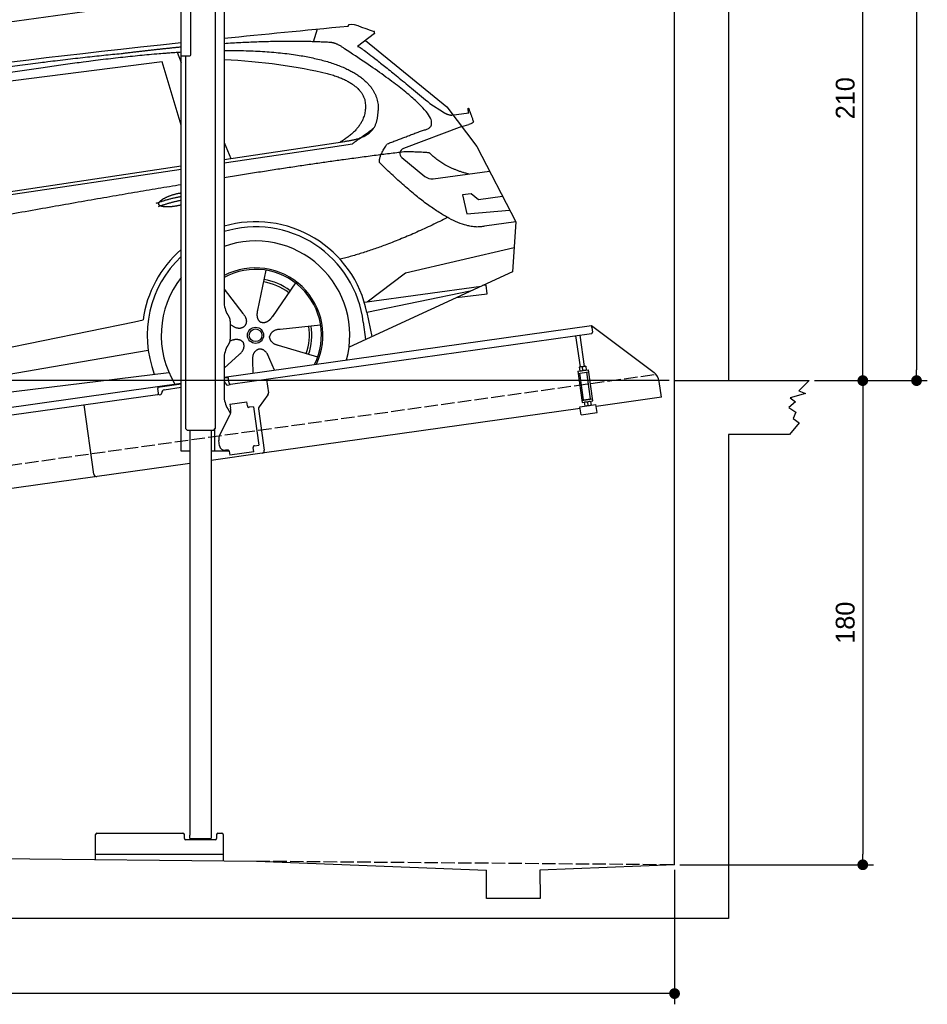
# Model space of a CAD drawing. Extents: x -511 to 6240, y -619 to 5511.
# Tile 3 of 4: x 2865 to 6240, y -619 to 3042. Entities that reach past the tile are written whole.
import ezdxf

# ---------------------------------------------------------------- set-up
doc = ezdxf.new("R2010")
doc.units = 0
doc.header["$LTSCALE"] = 10
doc.header["$MEASUREMENT"] = 0
doc.linetypes.add('GEN3', pattern=[6.25, 5, -1.25])
doc.layers.get('0').update_dxf_attribs({"linetype": 'CONTINUOUS'})
doc.layers.get('DEFPOINTS').update_dxf_attribs({"linetype": 'CONTINUOUS'})
for name, color, linetype in [('3', 6, 'GEN3'), ('AM_5', 3, 'CONTINUOUS'), ('CAR', 1, 'CONTINUOUS'), ('SICHTBARE_KANTEN_DIN_', 7, 'CONTINUOUS')]:
    doc.layers.add(name, color=color, linetype=linetype)
doc.dimstyles.new('KLAUS_DXF', dxfattribs={"dimscale": 20, "dimtxt": 3.5, "dimasz": 2, "dimexe": 2, "dimexo": 1, "dimgap": 1.5, "dimtad": 1, "dimlfac": 0.1, "dimdsep": 46, "dimtxsty": 'STANDARD', "dimblk": 'DOT', "dimcen": 2, "dimclrd": 256, "dimclre": 256, "dimclrt": 2, "dimadec": 0, "dimazin": 0, "dimtfac": 1, "dimtmove": 2, "dimatfit": 3, "dimfxl": 1, "dimtolj": 1, "dimarcsym": 0})

# ---------------------------------------------------------------- blocks, each defined once
blk = doc.blocks.new('_DOT')
at = {"color": 0, "linetype": 'ByBlock'}
blk.add_line((-0.5, 0), (-1, 0), dxfattribs=at)
at = {"color": 0, "linetype": 'ByBlock', "const_width": 0.5}
blk.add_lwpolyline([(-0.25, 0, 1), (0.25, 0, 1)], format="xyb", close=True, dxfattribs=at)
blk = doc.blocks.new('*D4')
at = {"layer": 'AM_5', "lineweight": -2, "transparency": 16777216}
for p, q in [((5280, 1700), (-440, 1700)), ((-400, -10), (-400, 1660)), ((-20, -50), (-440, -50))]:
    blk.add_line(p, q, dxfattribs=at)
at = {"layer": 'DEFPOINTS', "color": 0, "transparency": 16777216}
for p in [(-400, 1700), (5300, 1700), (0, -50)]:
    blk.add_point(p, dxfattribs=at)
at = {"layer": 'AM_5', "lineweight": -2, "transparency": 16777216, "xscale": 40, "yscale": 40, "zscale": 40}
for p, rotation in [((-400, 1700), 90), ((-400, -50), 270)]:
    blk.add_blockref('_DOT', p, dxfattribs=dict(at, rotation=rotation))
at = {"layer": 'AM_5', "color": 2, "transparency": 16777216, "insert": (-465, 825), "char_height": 70, "attachment_point": 5, "rotation": 90}
blk.add_mtext('\\A1;175', dxfattribs=at)
blk = doc.blocks.new('*D5')
at = {"layer": 'AM_5', "lineweight": -2, "transparency": 16777216}
for p, q in [((-20, 2700), (-440, 2700)), ((-400, 1740), (-400, 2660)), ((5280, 1700), (-440, 1700))]:
    blk.add_line(p, q, dxfattribs=at)
at = {"layer": 'DEFPOINTS', "color": 0, "transparency": 16777216}
for p in [(-400, 2700), (0, 2700), (5300, 1700)]:
    blk.add_point(p, dxfattribs=at)
at = {"layer": 'AM_5', "lineweight": -2, "transparency": 16777216, "xscale": 40, "yscale": 40, "zscale": 40}
for p, rotation in [((-400, 2700), 90), ((-400, 1700), 270)]:
    blk.add_blockref('_DOT', p, dxfattribs=dict(at, rotation=rotation))
at = {"layer": 'AM_5', "color": 2, "transparency": 16777216, "insert": (-465, 2200), "char_height": 70, "attachment_point": 5, "rotation": 90}
blk.add_mtext('\\A1;100', dxfattribs=at)
blk = doc.blocks.new('*D9')
at = {"layer": 'AM_5', "lineweight": -2, "transparency": 16777216}
for p, q in [((5520, 3800), (6040, 3800)), ((6000, 1740), (6000, 3760)), ((6020, 1700), (6040, 1700))]:
    blk.add_line(p, q, dxfattribs=at)
at = {"layer": 'DEFPOINTS', "color": 0, "transparency": 16777216}
for p in [(5500, 3800), (6000, 3800), (6000, 1700)]:
    blk.add_point(p, dxfattribs=at)
at = {"layer": 'AM_5', "lineweight": -2, "transparency": 16777216, "xscale": 40, "yscale": 40, "zscale": 40}
for p, rotation in [((6000, 3800), 90), ((6000, 1700), 270)]:
    blk.add_blockref('_DOT', p, dxfattribs=dict(at, rotation=rotation))
at = {"layer": 'AM_5', "color": 2, "transparency": 16777216, "insert": (5935, 2750), "char_height": 70, "attachment_point": 5, "rotation": 90}
blk.add_mtext('\\A1;210', dxfattribs=at)
blk = doc.blocks.new('*D10')
at = {"layer": 'AM_5', "lineweight": -2, "transparency": 16777216}
for p, q in [((6020, 1700), (6040, 1700)), ((6000, 1660), (6000, -60)), ((5320, -100), (6040, -100))]:
    blk.add_line(p, q, dxfattribs=at)
at = {"layer": 'DEFPOINTS', "color": 0, "transparency": 16777216}
for p in [(6000, 1700), (5300, -100), (6000, -100)]:
    blk.add_point(p, dxfattribs=at)
at = {"layer": 'AM_5', "lineweight": -2, "transparency": 16777216, "xscale": 40, "yscale": 40, "zscale": 40}
for p, rotation in [((6000, 1700), 90), ((6000, -100), 270)]:
    blk.add_blockref('_DOT', p, dxfattribs=dict(at, rotation=rotation))
at = {"layer": 'AM_5', "color": 2, "transparency": 16777216, "insert": (5935, 800), "char_height": 70, "attachment_point": 5, "rotation": 90}
blk.add_mtext('\\A1;180', dxfattribs=at)
blk = doc.blocks.new('*D2')
at = {"layer": 'AM_5', "lineweight": -2, "transparency": 16777216}
for p, q in [((0, -70), (0, -618.8)), ((5300, -119.1), (5300, -618.8)), ((5260, -578.8), (40, -578.8))]:
    blk.add_line(p, q, dxfattribs=at)
at = {"layer": 'DEFPOINTS', "color": 0, "transparency": 16777216}
for p in [(0, -50), (5300, -99.1), (0, -578.8)]:
    blk.add_point(p, dxfattribs=at)
at = {"layer": 'AM_5', "lineweight": -2, "transparency": 16777216, "xscale": 40, "yscale": 40, "zscale": 40, "rotation": 180}
blk.add_blockref('_DOT', (0, -578.8), dxfattribs=at)
at = {"layer": 'AM_5', "lineweight": -2, "transparency": 16777216, "xscale": 40, "yscale": 40, "zscale": 40}
blk.add_blockref('_DOT', (5300, -578.8), dxfattribs=at)
at = {"layer": 'AM_5', "color": 2, "transparency": 16777216, "insert": (2650, -513.8), "char_height": 70, "attachment_point": 5}
blk.add_mtext('\\A1;530', dxfattribs=at)
blk = doc.blocks.new('*D11')
at = {"layer": 'AM_5', "lineweight": -2, "transparency": 16777216}
for p, q in [((5320, 4950), (6240, 4950)), ((6200, 4910), (6200, 1740)), ((5820, 1700), (6240, 1700))]:
    blk.add_line(p, q, dxfattribs=at)
at = {"layer": 'DEFPOINTS', "color": 0, "transparency": 16777216}
for p in [(5300, 4950), (5800, 1700), (6200, 1700)]:
    blk.add_point(p, dxfattribs=at)
at = {"layer": 'AM_5', "lineweight": -2, "transparency": 16777216, "xscale": 40, "yscale": 40, "zscale": 40}
for p, rotation in [((6200, 4950), 90), ((6200, 1700), 270)]:
    blk.add_blockref('_DOT', p, dxfattribs=dict(at, rotation=rotation))
at = {"layer": 'AM_5', "color": 2, "transparency": 16777216, "insert": (6135, 3325), "char_height": 70, "attachment_point": 5, "rotation": 90}
blk.add_mtext('\\A1;325', dxfattribs=at)
blk = doc.blocks.new('car_150')
at = {"layer": 'CAR'}
for p, q in [((13419.2, 1691), (13440.8, 1736.1)), ((12852.3, 1684.4), (12150.5, 1682.1)), ((12893.2, 1443.1), (12852.3, 1684.4)), ((12911.4, 1713.8), (12921.4, 1673.7)), ((13649.1, 1693.4), (13579.8, 1653)), ((13612.7, 1672.2), (13882, 1390.9)), ((13821.3, 1410.9), (13867.6, 1371.9)), ((13044.2, 1359.1), (13061.8, 1297.5)), ((13882, 1390.9), (13975.4, 1230.3)), ((13896.3, 1358), (13960.6, 1358.2)), ((10839.1, 1237.2), (12874.8, 1292.4)), ((13035, 1284), (13434.9, 1294.1)), ((13036.5, 1296.8), (13490.1, 1309.1)), ((13434.9, 1294.1), (13517.7, 1297.1)), ((13928.7, 1310.6), (13703.2, 1256.7)), ((13928.7, 1310.6), (13956.3, 1315.1)), ((10792.4, 1227), (12873.3, 1279.9)), ((13693.4, 1223.4), (13769.9, 1143.6)), ((13975.4, 1230.3), (14085, 934.5)), ((13799.3, 1131.2), (14011, 1134.1)), ((13933.1, 1058.7), (13900.4, 1058.1)), ((13900.4, 1058.1), (13908.6, 986.7)), ((13957.3, 1033.3), (13933.1, 1058.7)), ((14047.8, 1034.9), (13957.3, 1033.3)), ((13908.6, 986.7), (14067.8, 981)), ((14085, 934.5), (13968.1, 932.9)), ((14085, 934.5), (14050.3, 752)), ((13141, 869.2), (13092, 726)), ((12978, 818.6), (13036.1, 720.2)), ((13244.2, 809.3), (13143.9, 695.8)), ((13654.4, 796.4), (14067.1, 840.8)), ((13500.7, 706.9), (13654.4, 796.4)), ((10765.8, 586.7), (12632.4, 738.6)), ((12632.4, 738.6), (12664.9, 741.2)), ((14050.3, 752), (13413, 548)), ((13489.8, 706.7), (13927.7, 712.7)), ((13886, 699.4), (13494.9, 667.6)), ((13947.4, 714.7), (13934, 714.7)), ((13947.5, 682.1), (13947.4, 714.7)), ((12984.9, 685.1), (12991.3, 680.2)), ((13494.9, 667.6), (13502.3, 576.6)), ((13831.6, 682), (13947.5, 682.1)), ((10786.5, 535.1), (12670.6, 626.7)), ((12976.6, 624.6), (12979.5, 625.3)), ((13318, 642.1), (13166.6, 644.4)), ((13477, 633.5), (13477, 568.5)), ((12942.4, 527.2), (13003.7, 570.3)), ((13127.9, 496.8), (13108.7, 559.2)), ((13292.9, 525.4), (13154, 585.7)), ((10688.1, 535.1), (12736.4, 536.2)), ((13047.9, 495.3), (13052.4, 542.1))]:
    blk.add_line(p, q, dxfattribs=at)
for radius in [30.1, 23.6]:
    blk.add_circle((13073.2, 633.8), radius, dxfattribs=at)
for centre, radius, start, end in [((13707.9, 1237.3), 20, 103.4358, 223.7473), ((13798.8, 1171.2), 40, 223.7473, 270.7861), ((13073.6, 633.3), 403.4, 0.0315, 99.935), ((13073.6, 633.3), 422.7, 4.6504, 99.1419), ((13073.6, 633.3), 422.7, 124.0292, 165.2126), ((13073.6, 633.3), 403.4, 126.4564, 193.9312), ((13073.2, 633.8), 200.6, 117.1152, 118.6429), ((13073.2, 633.8), 200.6, 45.1152, 74.5463), ((13073.2, 633.8), 209.6, 45.262, 74.3995), ((13073.2, 633.8), 200.6, 333.1152, 2.5463), ((13073.2, 633.8), 209.6, 333.262, 2.3995)]:
    blk.add_arc(centre, radius, start, end, dxfattribs=at)
at = {"layer": 'CAR', "color": 1}
for radius, start, end in [(350.6, 337.8443, 102.4953), (350.6, 135.1816, 204.2079), (245, 326.7419, 111.5119), (250.6, 327.615, 110.8156)]:
    blk.add_arc((13073.2, 633.8), radius, start, end, dxfattribs=at)
at = {"layer": 'CAR'}
for points, degree in [([(11210.2, 1685.6), (11542.9, 1749.4), (12105.1, 1762), (12930.5, 1747.4)], 3), ([(12704.3, 1733.1), (12355.7, 1743.2), (11740.1, 1722.1)], 2), ([(12928.4, 1730.7), (12821.6, 1733.6), (12704.3, 1733.1)], 2), ([(13480.9, 1680.7), (13311.8, 1711.2), (13088.8, 1724)], 2), ([(13091.3, 1744.3), (13237.9, 1741.3), (13392.2, 1737.5), (13554.4, 1733)], 3), ([(13554.4, 1733), (13562.4, 1752.7), (13610.5, 1716.8), (13648.2, 1701.9)], 3), ([(13085.7, 1699.1), (13316, 1672.5), (13510.3, 1621.4), (13649.5, 1535.3), (13627.4, 1407.4)], 4), ([(13649.1, 1693.4), (13650.8, 1695), (13646.2, 1697.1), (13650.7, 1700.9), (13648.2, 1701.9)], 4), ([(13081.7, 1665.8), (13216.8, 1643.4), (13354, 1605.1), (13455.3, 1568)], 3), ([(13531.1, 1651.2), (13504.7, 1676.4), (13480.9, 1680.7)], 2), ([(13782.7, 1314.6), (13923.3, 1322), (13531.1, 1651.2)], 2), ([(13579.8, 1653), (13583.8, 1663.8), (13821.3, 1410.9)], 2), ([(13455.3, 1568), (13571.8, 1520.1), (13582.6, 1454.2)], 2), ([(13582.6, 1454.2), (13589.9, 1359.8), (13473.4, 1308.7)], 2), ([(13490.1, 1309.1), (13540.2, 1310.5), (13607.7, 1314), (13619.9, 1364.1), (13627.4, 1407.4)], 4), ([(13867.6, 1371.9), (13876, 1364.8), (13894, 1355.1), (13898.5, 1357.6), (13900.4, 1359.2)], 4), ([(13960.6, 1358.2), (13957.9, 1406.1), (13973.8, 1323.1)], 2), ([(13517.7, 1297.1), (13547.8, 1313.8), (13602.8, 1344.7)], 2), ([(13973.8, 1323.1), (13974.1, 1319.4), (13966.4, 1316.7), (13956.3, 1315.1)], 3), ([(13646, 1280.8), (13782.7, 1314.6)], 1), ([(13609.5, 1213.7), (13606.8, 1237.9), (13646, 1280.8)], 2), ([(12866.3, 1222.8), (11949.2, 1183.9), (10404.4, 1071.4)], 2), ([(13710.6, 1243.2), (13442.1, 1244.8), (13028.3, 1229.3)], 2), ([(13968.1, 932.9), (13845.3, 918), (13609.5, 1213.7)], 2), ([(13798.7, 1227.2), (13797.4, 1230.2), (13710.6, 1243.2)], 2), ([(13931.8, 1133), (13845.5, 1166.6), (13798.7, 1227.2)], 2), ([(12766.3, 1166), (12812.1, 1177.1), (12861, 1179.8)], 2), ([(12775.3, 1160.9), (12774.4, 1168.7), (12785.6, 1178.2), (12809.4, 1187.4), (12837.3, 1192.4), (12862.6, 1193)], 5), ([(12773.7, 1153.3), (12815.9, 1162.4), (12859.4, 1166.5)], 2), ([(12857.1, 1147.9), (12833.5, 1145.1), (12808.5, 1145), (12787.3, 1147.9), (12776.2, 1153.7), (12775.3, 1160.9)], 5), ([(13835.3, 982), (13612, 900.6), (13419.6, 876.1)], 2), ([(13036.1, 720.2), (13054.6, 694.2), (13038.2, 672.9)], 2), ([(13092, 726), (13087.7, 713.3), (13084, 699.2), (13088.6, 685.5), (13099.5, 679.2)], 4), ([(13143.9, 695.8), (13135.1, 685.8), (13124.6, 675.6), (13110.4, 672.8), (13099.5, 679.2)], 4), ([(12991.3, 680.2), (13015.2, 659), (13038.2, 672.9)], 2), ([(12979.5, 625.3), (13010, 634.8), (13025.2, 612.6)], 2), ([(13166.6, 644.4), (13134.8, 647.5), (13124.4, 622.8)], 2), ([(13154, 585.7), (13123.7, 595.9), (13124.4, 622.8)], 2), ([(13003.7, 570.3), (13031.3, 586.5), (13025.2, 612.6)], 2), ([(13052.4, 542.1), (13052.7, 574.1), (13078.5, 581.6)], 2), ([(13112.1, 548.2), (13105.2, 579.4), (13078.5, 581.6)], 2)]:
    blk.add_open_spline(points, degree=degree, dxfattribs=at)
blk.add_open_spline([(11380.1, 1676.4), (11407, 1677.9), (11545.9, 1684.7), (12131.3, 1711.8), (12584.9, 1726.7), (12852.7, 1717.4), (12926.2, 1712.9)], degree=4, knots=[0.0821318, 0.0821318, 0.0821318, 0.0821318, 0.0821318, 0.258851, 0.508851, 0.6086078, 0.6086078, 0.6086078, 0.6086078, 0.6086078], dxfattribs=at)

msp = doc.modelspace()

# ---------------------------------------------------------------- linework, layer by layer
for p, q in [((5499.993, 5150), (5499.993, 1700)), ((3464.724, 2907.64), (3464.724, 3287.64)), ((3500.724, 2910.64), (3500.724, 3167.64)), ((3624.724, 3152.64), (3624.724, 1994.272)), ((3464.724, 3122.357), (760, 2742.233)), ((3591.722, 3127.911), (3591.812, 1532.644)), ((3464.724, 1437.64), (3464.724, 2907.64)), ((3464.724, 2907.64), (3497.724, 2907.64)), ((3481.735, 2907.64), (3481.812, 1532.638)), ((3638.122, 1944.272), (3644.375, 1933.441)), ((3624.724, 1712.792), (4991.614, 1904.896)), ((3647.724, 1920.941), (3647.724, 1854.338)), ((4992.727, 1896.974), (4991.614, 1904.896)), ((4991.614, 1904.896), (5223.551, 1730.119)), ((4990.838, 1874.492), (3649.025, 1685.912)), ((4965.488, 1753.082), (4949.247, 1868.647)), ((4992.727, 1896.974), (4995.093, 1880.139)), ((3644.375, 1841.838), (3638.122, 1831.008)), ((4949.644, 1750.856), (4933.402, 1866.42)), ((3624.724, 1781.008), (3624.724, 1644.697)), ((4939.82, 1734.53), (4979.431, 1740.096)), ((4939.82, 1734.53), (4956.104, 1618.668)), ((4940.934, 1726.607), (4980.545, 1732.174)), ((4946.425, 1750.403), (4945.743, 1749.87)), ((4945.743, 1749.87), (4947.682, 1736.072)), ((4968.707, 1753.535), (4946.425, 1750.403)), ((4961.337, 1628.492), (4947.42, 1727.519)), ((4948.485, 1735.747), (4947.682, 1736.072)), ((4959.416, 1738.803), (4957.775, 1750.479)), ((4968.707, 1753.535), (4969.509, 1753.21)), ((4969.509, 1753.21), (4971.449, 1739.412)), ((4970.766, 1738.879), (4971.449, 1739.412)), ((4987.976, 1632.236), (4974.058, 1731.263)), ((4995.714, 1624.235), (4979.431, 1740.096)), ((3377.477, 1678.044), (3464.724, 1690.305)), ((3464.724, 1686.266), (3378.034, 1674.083)), ((3640.455, 1710.963), (3624.724, 1708.753)), ((3630.999, 1688.428), (3631.138, 1687.438)), ((3643.377, 1690.168), (3639.898, 1714.925)), ((3782.711, 1704.701), (3789.789, 1654.338)), ((5251.225, 1638.433), (5242.973, 1697.146)), ((5800, 1700), (5762.293, 1662.153)), ((760, 1310.181), (3377.477, 1678.044)), ((3376.701, 1647.64), (760, 1279.886)), ((3377.477, 1678.044), (3378.59, 1670.121)), ((3380.956, 1653.287), (3378.59, 1670.121)), ((3384.267, 1647.693), (3389.218, 1648.389)), ((3393.474, 1654.036), (3393.335, 1655.027)), ((3401.846, 1666.321), (3464.724, 1675.158)), ((3636.785, 1683.182), (3641.737, 1683.878)), ((5786.569, 1652.163), (5730.163, 1635.752)), ((5762.293, 1662.153), (5786.569, 1652.163)), ((3646.667, 1612.873), (3709.054, 1621.641)), ((3646.667, 1612.873), (3648.894, 1597.029)), ((3711.28, 1605.797), (3709.054, 1621.641)), ((3787.873, 1646.928), (3754.559, 1602.719)), ((4948.261, 1602.62), (5007.677, 1610.971)), ((4954.99, 1626.59), (4994.601, 1632.157)), ((4956.104, 1618.668), (4995.714, 1624.235)), ((4961.337, 1628.492), (4987.976, 1632.236)), ((4964.768, 1619.886), (4964.086, 1619.353)), ((4964.086, 1619.353), (4966.025, 1605.554)), ((4966.873, 1628.26), (4966.734, 1629.251)), ((4976.118, 1619.961), (4977.759, 1608.286)), ((4982.718, 1630.487), (4982.579, 1631.477)), ((4987.05, 1623.017), (4987.852, 1622.693)), ((4987.852, 1622.693), (4989.792, 1608.895)), ((5011.852, 1581.263), (5007.677, 1610.971)), ((5251.225, 1638.433), (5008.609, 1604.336)), ((5749.441, 1620.767), (5724.451, 1600.074)), ((5730.163, 1635.752), (5749.441, 1620.767)), ((3140.562, 1351.897), (3104.377, 1609.367)), ((3140.562, 1351.897), (3104.377, 1609.367)), ((3638.122, 1594.697), (3648.163, 1577.305)), ((3649.484, 1592.83), (3648.894, 1597.029)), ((3711.28, 1605.797), (3711.42, 1604.807)), ((3717.067, 1600.551), (3718.057, 1600.69)), ((3733.901, 1602.917), (3718.057, 1600.69)), ((3733.901, 1602.917), (3753.942, 1460.319)), ((3752.643, 1595.309), (3774.334, 1440.968)), ((4949.193, 1595.986), (3765.823, 1429.674)), ((4952.436, 1572.912), (4948.261, 1602.62)), ((4952.436, 1572.912), (5011.852, 1581.263)), ((4966.828, 1605.23), (4966.025, 1605.554)), ((4989.109, 1608.361), (4989.792, 1608.895)), ((5724.451, 1600.074), (5750.869, 1582.949)), ((5750.869, 1582.949), (5740.873, 1559.402)), ((3608.539, 1498.529), (3646.01, 1572.069)), ((5763.721, 1542.991), (5727.307, 1500)), ((5740.873, 1559.402), (5763.721, 1542.991)), ((3481.812, 1532.638), (3481.813, 1521.638)), ((3488.813, 1514.638), (3481.813, 1521.638)), ((3584.813, 1514.643), (3488.813, 1514.638)), ((3496.813, 1514.638), (3496.898, 9.639)), ((3576.813, 1514.643), (3576.895, -1.356)), ((3584.813, 1514.643), (3591.813, 1521.644)), ((3589.724, 1437.64), (3589.724, 1519.555)), ((3591.812, 1532.644), (3591.813, 1521.644)), ((3607.848, 1457.963), (3605.065, 1477.769)), ((5499.993, 1500), (5499.993, -300)), ((5727.307, 1500), (5499.993, 1500)), ((3496.817, 1437.64), (3464.724, 1437.64)), ((3644.029, 1437.64), (3576.817, 1437.64)), ((3765.823, 1429.674), (3576.819, 1403.111)), ((3638.359, 1442.055), (3630.437, 1440.941)), ((3644.006, 1437.799), (3646.094, 1422.945)), ((3735.218, 1435.471), (3646.094, 1422.945)), ((3732.852, 1452.305), (3732.991, 1451.315)), ((3735.218, 1435.471), (3732.991, 1451.315)), ((3738.098, 1458.092), (3737.108, 1457.953)), ((3738.098, 1458.092), (3753.942, 1460.319)), ((3496.82, 1391.868), (760, 1007.233)), ((3146.894, -80.259), (3146.894, 12.642)), ((3151.894, 17.642), (3471.894, 17.642)), ((3476.894, -2.358), (3476.894, 12.642)), ((3496.895, -1.361), (3496.895, 9.639)), ((3596.894, 12.642), (3596.894, -2.358)), ((3601.894, 17.642), (3616.894, 17.642)), ((3621.894, 12.642), (3621.894, -84.826)), ((3591.894, -7.358), (3481.894, -7.358)), ((3497.895, -2.361), (3496.895, -1.361)), ((3497.895, -2.361), (3575.895, -2.356)), ((3510.895, -2.36), (3510.896, -7.358)), ((3562.895, -2.357), (3562.896, -7.358)), ((3575.895, -2.356), (3576.895, -1.356)), ((0, -50), (3745, -86.01)), ((3621.894, -62.358), (3146.894, -62.358)), ((3745, -86.01), (4600, -120.088)), ((5300, -100), (4799.546, -120.088)), ((4600, -225), (4600, -120.088)), ((4799.546, -120.088), (4800, -225)), ((4800, -225), (4600, -225)), ((5499.993, -300), (-199.991, -300))]:
    msp.add_line(p, q)
msp.add_polyline3d([(3644.003, 1437.803, 0), (3644.003, 1437.803, 0), (3644.003, 1437.813, 0), (3644.003, 1437.823, 0), (3644.003, 1437.833, 0), (3644.003, 1437.833, 0), (3644.003, 1437.843, 0), (3644.003, 1437.853, 0), (3643.993, 1437.863, 0), (3643.993, 1437.863, 0), (3643.993, 1437.873, 0), (3643.993, 1437.883, 0), (3643.993, 1437.893, 0), (3643.993, 1437.903, 0), (3643.993, 1437.903, 0), (3643.993, 1437.913, 0), (3643.983, 1437.923, 0), (3643.983, 1437.933, 0), (3643.983, 1437.933, 0), (3643.983, 1437.943, 0), (3643.983, 1437.953, 0), (3643.983, 1437.963, 0), (3643.983, 1437.963, 0), (3643.983, 1437.973, 0), (3643.973, 1437.983, 0), (3643.973, 1437.993, 0), (3643.973, 1438.003, 0), (3643.973, 1438.003, 0), (3643.973, 1438.013, 0), (3643.973, 1438.023, 0), (3643.973, 1438.033, 0), (3643.963, 1438.033, 0), (3643.963, 1438.043, 0), (3643.963, 1438.053, 0), (3643.963, 1438.063, 0), (3643.963, 1438.063, 0), (3643.963, 1438.073, 0), (3643.953, 1438.083, 0), (3643.953, 1438.093, 0), (3643.953, 1438.103, 0), (3643.953, 1438.103, 0), (3643.953, 1438.113, 0), (3643.953, 1438.123, 0), (3643.953, 1438.133, 0), (3643.943, 1438.133, 0), (3643.943, 1438.143, 0), (3643.943, 1438.153, 0), (3643.943, 1438.163, 0), (3643.943, 1438.163, 0), (3643.943, 1438.173, 0), (3643.933, 1438.183, 0), (3643.933, 1438.193, 0), (3643.933, 1438.203, 0), (3643.933, 1438.203, 0), (3643.933, 1438.213, 0), (3643.933, 1438.223, 0), (3643.923, 1438.233, 0), (3643.923, 1438.233, 0), (3643.923, 1438.243, 0), (3643.923, 1438.253, 0), (3643.923, 1438.263, 0), (3643.913, 1438.273, 0), (3643.913, 1438.273, 0), (3643.913, 1438.283, 0), (3643.913, 1438.293, 0), (3643.913, 1438.303, 0), (3643.903, 1438.303, 0), (3643.903, 1438.313, 0), (3643.903, 1438.323, 0), (3643.903, 1438.333, 0), (3643.903, 1438.333, 0), (3643.903, 1438.343, 0), (3643.893, 1438.353, 0), (3643.893, 1438.363, 0), (3643.893, 1438.373, 0), (3643.893, 1438.373, 0), (3643.893, 1438.383, 0), (3643.883, 1438.393, 0), (3643.883, 1438.403, 0), (3643.883, 1438.403, 0), (3643.883, 1438.413, 0), (3643.873, 1438.423, 0), (3643.873, 1438.433, 0), (3643.873, 1438.433, 0), (3643.873, 1438.443, 0), (3643.873, 1438.453, 0), (3643.863, 1438.463, 0), (3643.863, 1438.473, 0), (3643.863, 1438.473, 0), (3643.863, 1438.483, 0), (3643.863, 1438.493, 0), (3643.853, 1438.503, 0), (3643.853, 1438.503, 0), (3643.853, 1438.513, 0), (3643.853, 1438.523, 0), (3643.843, 1438.533, 0), (3643.843, 1438.533, 0), (3643.843, 1438.543, 0), (3643.843, 1438.553, 0), (3643.833, 1438.563, 0), (3643.833, 1438.573, 0), (3643.833, 1438.573, 0), (3643.833, 1438.583, 0), (3643.833, 1438.593, 0), (3643.823, 1438.603, 0), (3643.823, 1438.603, 0), (3643.823, 1438.613, 0), (3643.823, 1438.623, 0), (3643.813, 1438.633, 0), (3643.813, 1438.633, 0), (3643.813, 1438.643, 0), (3643.813, 1438.653, 0), (3643.803, 1438.663, 0), (3643.803, 1438.673, 0), (3643.803, 1438.673, 0), (3643.803, 1438.683, 0), (3643.793, 1438.693, 0), (3643.793, 1438.703, 0), (3643.793, 1438.703, 0), (3643.793, 1438.713, 0), (3643.783, 1438.723, 0), (3643.783, 1438.733, 0), (3643.783, 1438.733, 0), (3643.773, 1438.743, 0), (3643.773, 1438.753, 0), (3643.773, 1438.763, 0), (3643.773, 1438.763, 0), (3643.763, 1438.773, 0)])
for centre, radius, start, end in [((3497.724, 2910.64), 3, 270, 0), ((3724.724, 1994.272), 100, 180, 210), ((3622.724, 1920.941), 25, 0, 30), ((4990.142, 1879.443), 5, 278, 8), ((3724.724, 1781.008), 100, 150, 180), ((3622.724, 1854.338), 25, 330, 0), ((4954.102, 1733.508), 17.367, 77.77582, 118.212327), ((4951.211, 1754.049), 17.313, 257.73743, 298.290578), ((4965.992, 1735.146), 17.396, 77.82749, 118.186832), ((4963.09, 1755.803), 17.392, 257.805999, 298.168278), ((5193.46, 1690.187), 50, 8, 53), ((3621.096, 1687.036), 10, 8, 68.728945), ((3636.09, 1688.134), 5, 188, 278), ((3641.041, 1688.83), 5, 278, 334.763283), ((3648.329, 1690.864), 5, 188, 278), ((3376.005, 1652.591), 5, 278, 8), ((3383.571, 1652.645), 5, 221.236717, 278), ((3388.523, 1653.34), 5, 278, 8), ((3403.237, 1656.418), 10, 98, 188), ((3779.886, 1652.946), 10, 323, 8), ((3724.724, 1644.697), 100, 180, 210), ((4972.445, 1602.99), 17.367, 77.77582, 118.212327), ((4984.335, 1604.629), 17.396, 77.82749, 118.186832), ((3614.824, 1587.959), 35, 333, 8), ((3716.371, 1605.503), 5, 188, 278), ((3762.545, 1596.701), 10, 143, 188), ((4969.554, 1623.531), 17.313, 257.73743, 298.290578), ((4981.433, 1625.286), 17.392, 257.805999, 298.168278), ((3641.84, 1824.245), 320.958, 254.679341, 254.686099), ((3639.724, 1482.64), 35, 153, 188), ((3627.654, 1460.747), 20, 188, 278), ((3639.055, 1437.103), 5, 19.536959, 98), ((3737.804, 1453.001), 5, 98, 188), ((3764.431, 1439.576), 10, 278, 8), ((3150.465, 1353.289), 10, 188, 278), ((3150.465, 1353.289), 10, 188, 278), ((3151.894, 12.642), 5, 90, 180), ((3471.894, 12.642), 5, 0, 90), ((3601.894, 12.642), 5, 90, 180), ((3616.894, 12.642), 5, 0, 90), ((3481.894, -2.358), 5, 180, 270), ((3591.894, -2.358), 5, 270, 0)]:
    msp.add_arc(centre, radius, start, end)
at = {"layer": '3'}
for p, q in [((223.409, 1019.675), (5230.817, 1723.42)), ((3745, -86.01), (5300, -99.1))]:
    msp.add_line(p, q, dxfattribs=at)
at = {"layer": 'SICHTBARE_KANTEN_DIN_'}
for p, q in [((5300, -100), (5300, 4950)), ((5300, 1700), (5800, 1700))]:
    msp.add_line(p, q, dxfattribs=at)

# ---------------------------------------------------------------- block references
at = {"layer": 'CAR', "color": 2, "rotation": 6.973897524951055}
msp.add_blockref('car_150', (-9157.901, -347.853), dxfattribs=at)

# ---------------------------------------------------------------- dimensions: what is measured, and where the dimension line sits
at = {"layer": 'AM_5'}
dim = msp.add_linear_dim(base=(6200, 1700), p1=(5300, 4950), p2=(5800, 1700), angle=90, dimstyle='KLAUS_DXF', dxfattribs=at)
dim.commit()
dim.dimension.update_dxf_attribs({"geometry": '*D11', "text_midpoint": (6135, 3325)})
for base, p1, p2, override, picture, middle in [((6000, 3800), (6000, 1700), (5499.993, 3800), {"dimtzin": 7}, '*D9', (5935, 2750)), ((-399.991, 2700), (5300, 1700), (0, 2700), {"dimpost": '', "dimtol": 0, "dimlim": 0, "dimtp": 0, "dimtm": 0, "dimtfac": 1, "dimtdec": 2, "dimtolj": 1, "dimtzin": 7}, '*D5', (-464.991, 2200)), ((-399.991, 1700), (0, -50), (5300, 1700), {"dimtol": 0, "dimlim": 0, "dimtp": 0, "dimtm": 0, "dimtfac": 1, "dimtdec": 2, "dimtolj": 1, "dimtzin": 7}, '*D4', (-464.991, 825)), ((6000, -100), (6000, 1700), (5300, -100), {"dimtzin": 7}, '*D10', (5935, 800))]:
    dim = msp.add_linear_dim(base=base, p1=p1, p2=p2, angle=90, dimstyle='KLAUS_DXF', override=override, dxfattribs=at)
    dim.commit()
    dim.dimension.update_dxf_attribs({"geometry": picture, "text_midpoint": middle})
dim = msp.add_linear_dim(base=(0, -578.751), p1=(5300, -99.1), p2=(0, -50), dimstyle='KLAUS_DXF', override={"dimtzin": 7}, dxfattribs=at)
dim.commit()
dim.dimension.update_dxf_attribs({"geometry": '*D2', "text_midpoint": (2650, -513.751)})

doc.saveas('drawing.dxf')
